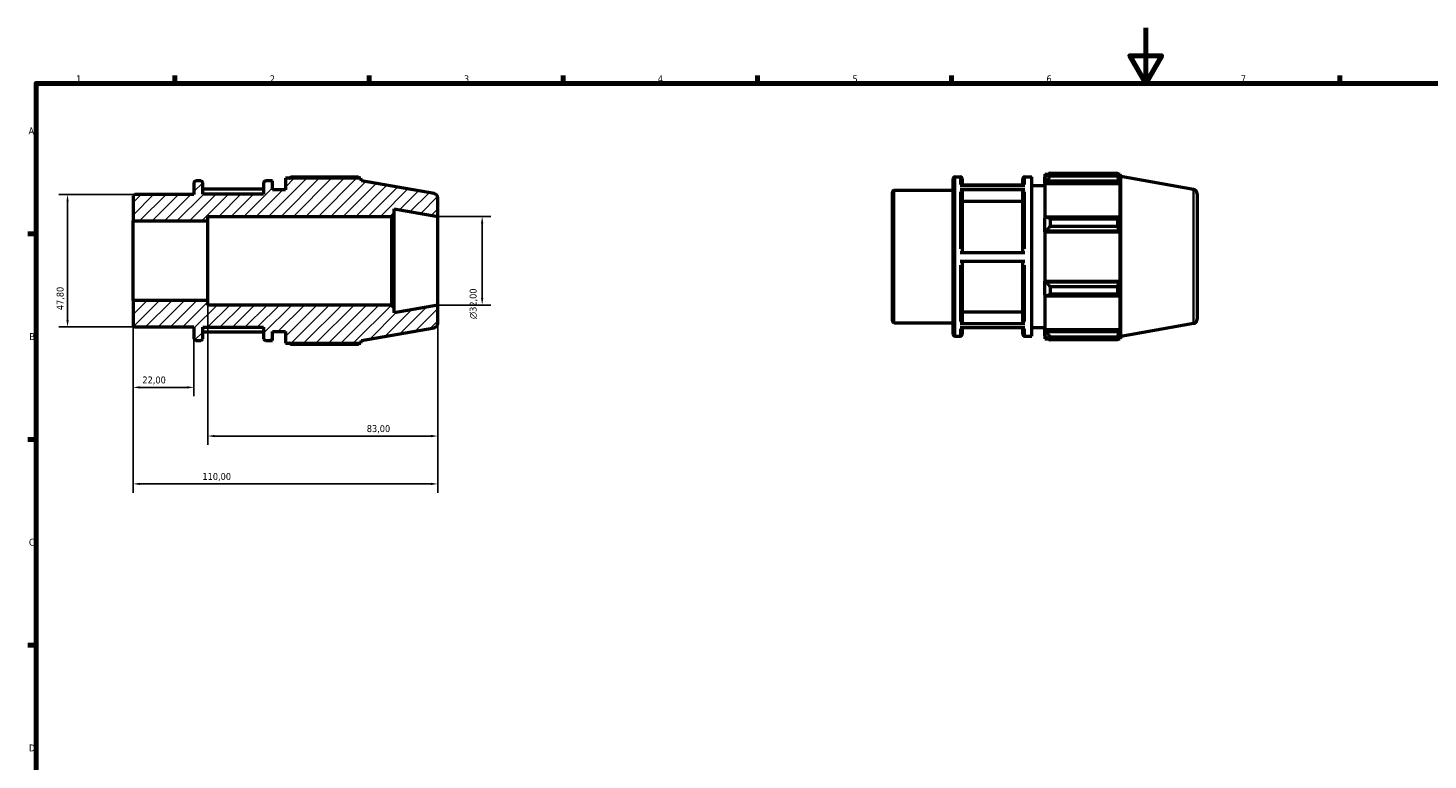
# Model space of a CAD drawing. Header units: millimetres. Extents: x 0 to 931, y 0 to 594.
# Tile 2 of 4: x 17 to 522, y 330 to 594. Entities that reach past the tile are written whole.
import ezdxf

# ---------------------------------------------------------------- set-up
doc = ezdxf.new("R2010")
doc.units = ezdxf.units.MM
for name, color, linetype, lineweight in [('Border (ISO)', 7, 'Continuous', 70), ('Dimension (ISO)', 7, 'Continuous', 25), ('Hatch (ISO)', 7, 'Continuous', 18), ('Visible (ISO)', 7, 'Continuous', 50), ('Visible Narrow (ISO)', 7, 'Continuous', 35)]:
    doc.layers.add(name, color=color, linetype=linetype, lineweight=lineweight)
doc.styles.add('Note Text (ISO)', font='tahoma.ttf')
doc.dimstyles.new('Default (ISO)', dxfattribs={"dimtxt": 2.5, "dimasz": 2.5, "dimexe": 3.175, "dimexo": 0, "dimgap": 0.762, "dimtad": 1, "dimrnd": 1e-08, "dimzin": 0, "dimtxsty": 'Note Text (ISO)', "dimcen": 0.09, "dimdle": 10, "dimclrd": 256, "dimclre": 256, "dimclrt": 232, "dimazin": 0, "dimtfac": 1.40208, "dimtmove": 0, "dimatfit": 3, "dimfxl": 1, "dimtolj": 1, "dimtzin": 0, "dimlwd": -1, "dimlwe": -1, "dimarcsym": 0})

# ---------------------------------------------------------------- blocks, each defined once
blk = doc.blocks.new('Borders Default Border')
at = {"layer": 'Border (ISO)'}
for p, q in [((70.08, 574), (70.08, 576.9)), ((140.17, 574), (140.17, 576.9)), ((210.25, 574), (210.25, 576.9)), ((280.33, 574), (280.33, 576.9)), ((350.42, 574), (350.42, 576.9)), ((490.58, 574), (490.58, 576.9)), ((20, 519.75), (17.1, 519.75)), ((20, 445.5), (17.1, 445.5)), ((20, 371.25), (17.1, 371.25))]:
    blk.add_line(p, q, dxfattribs=at)
at = {"layer": 'Border (ISO)', "flags": 128}
for points in [[(420.5, 594), (420.5, 574), (414.73, 584), (426.27, 584), (420.5, 574)], [(20, 20), (20, 574), (821, 574), (821, 20), (20, 20)]]:
    blk.add_lwpolyline(points, dxfattribs=at)
at = {"layer": 'Border (ISO)', "color": 232, "true_color": 0xca0064, "char_height": 2.5, "attachment_point": 7, "style": 'Note Text (ISO)'}
for s, insert in [('1', (34.48, 574.4)), ('2', (104.37, 574.4)), ('3', (174.43, 574.35)), ('4', (244.42, 574.4)), ('5', (314.64, 574.35)), ('6', (384.66, 574.35)), ('7', (454.77, 574.4)), ('A', (17.29, 555.62)), ('B', (17.59, 481.37)), ('C', (17.43, 407.08)), ('D', (17.43, 332.88))]:
    blk.add_mtext(s, dxfattribs=dict(at, insert=insert))
blk = doc.blocks.new('*D8')
at = {"layer": 'Defpoints', "color": 0, "transparency": 16777216}
for p in [(165, 526), (165, 494), (181, 494)]:
    blk.add_point(p, dxfattribs=at)
at = {"layer": 'Dimension (ISO)', "transparency": 16777216}
for p, q in [((165, 526), (184.18, 526)), ((181, 523.5), (181, 496.5)), ((165, 494), (184.18, 494))]:
    blk.add_line(p, q, dxfattribs=at)
for points in [[(180.58, 523.5), (181.42, 523.5), (181, 526)], [(180.58, 496.5), (181.42, 496.5), (181, 494)]]:
    blk.add_solid(points, dxfattribs=at)
at = {"layer": 'Dimension (ISO)', "color": 232, "true_color": 0xca0064, "transparency": 16777216, "insert": (176.48, 488.94), "char_height": 2.5, "attachment_point": 1, "rotation": 90, "style": 'Note Text (ISO)'}
blk.add_mtext('\\A1;\\fAIGDT|b0|i0;\\H2.5000;\\ln\\fTahoma|b0|i0;\\H2.5000;32,00', dxfattribs=at)
blk = doc.blocks.new('*D9')
at = {"layer": 'Defpoints', "color": 0, "transparency": 16777216}
for p in [(55, 495.66), (77, 481.84), (55, 464.26)]:
    blk.add_point(p, dxfattribs=at)
at = {"layer": 'Dimension (ISO)', "transparency": 16777216}
for p, q in [((55, 495.66), (55, 461.09)), ((77, 481.84), (77, 461.09)), ((74.5, 464.26), (57.5, 464.26))]:
    blk.add_line(p, q, dxfattribs=at)
for points in [[(57.5, 464.68), (57.5, 463.84), (55, 464.26)], [(74.5, 464.68), (74.5, 463.84), (77, 464.26)]]:
    blk.add_solid(points, dxfattribs=at)
at = {"layer": 'Dimension (ISO)', "color": 232, "true_color": 0xca0064, "transparency": 16777216, "insert": (58.39, 468.2), "char_height": 2.5, "attachment_point": 1, "style": 'Note Text (ISO)'}
blk.add_mtext('\\A1;22,00', dxfattribs=at)
blk = doc.blocks.new('*D10')
at = {"layer": 'Defpoints', "color": 0, "transparency": 16777216}
for p in [(82, 495.66), (165, 494), (165, 446.7)]:
    blk.add_point(p, dxfattribs=at)
at = {"layer": 'Dimension (ISO)', "transparency": 16777216}
for p, q in [((82, 495.66), (82, 443.53)), ((165, 494), (165, 443.53)), ((84.5, 446.7), (162.5, 446.7))]:
    blk.add_line(p, q, dxfattribs=at)
for points in [[(84.5, 447.12), (84.5, 446.28), (82, 446.7)], [(162.5, 447.12), (162.5, 446.28), (165, 446.7)]]:
    blk.add_solid(points, dxfattribs=at)
at = {"layer": 'Dimension (ISO)', "color": 232, "true_color": 0xca0064, "transparency": 16777216, "insert": (139.36, 450.64), "char_height": 2.5, "attachment_point": 1, "style": 'Note Text (ISO)'}
blk.add_mtext('\\A1;83,00', dxfattribs=at)
blk = doc.blocks.new('*D11')
at = {"layer": 'Defpoints', "color": 0, "transparency": 16777216}
for p in [(55, 495.66), (165, 494), (55, 429.43)]:
    blk.add_point(p, dxfattribs=at)
at = {"layer": 'Dimension (ISO)', "transparency": 16777216}
for p, q in [((55, 495.66), (55, 426.25)), ((165, 494), (165, 426.25)), ((162.5, 429.43), (57.5, 429.43))]:
    blk.add_line(p, q, dxfattribs=at)
for points in [[(57.5, 429.84), (57.5, 429.01), (55, 429.43)], [(162.5, 429.84), (162.5, 429.01), (165, 429.43)]]:
    blk.add_solid(points, dxfattribs=at)
at = {"layer": 'Dimension (ISO)', "color": 232, "true_color": 0xca0064, "transparency": 16777216, "insert": (80.05, 433.36), "char_height": 2.5, "attachment_point": 1, "style": 'Note Text (ISO)'}
blk.add_mtext('\\A1;110,00', dxfattribs=at)
blk = doc.blocks.new('*D12')
at = {"layer": 'Defpoints', "color": 0, "transparency": 16777216}
for p in [(55.64, 533.9), (31.37, 486.1), (55.64, 486.1)]:
    blk.add_point(p, dxfattribs=at)
at = {"layer": 'Dimension (ISO)', "transparency": 16777216}
for p, q in [((55.64, 533.9), (28.2, 533.9)), ((31.37, 531.4), (31.37, 488.6)), ((55.64, 486.1), (28.2, 486.1))]:
    blk.add_line(p, q, dxfattribs=at)
for points in [[(30.96, 531.4), (31.79, 531.4), (31.37, 533.9)], [(30.96, 488.6), (31.79, 488.6), (31.37, 486.1)]]:
    blk.add_solid(points, dxfattribs=at)
at = {"layer": 'Dimension (ISO)', "color": 232, "true_color": 0xca0064, "transparency": 16777216, "insert": (27.43, 492.14), "char_height": 2.5, "attachment_point": 1, "rotation": 90, "style": 'Note Text (ISO)'}
blk.add_mtext('\\A1;47,80', dxfattribs=at)

msp = doc.modelspace()

# ---------------------------------------------------------------- hatches: boundary and pattern name
at = {"layer": 'Hatch (ISO)'}
h = msp.add_hatch(dxfattribs=at)
h.set_pattern_fill('ANSI31', color=256, scale=25.4, style=0)
h.set_pattern_definition([(45, (0, 0), (-2.245064, 2.245064), [])])
edge = h.paths.add_edge_path()
edge.add_ellipse((163.4, 487.343), major_axis=(0.278, -1.576), ratio=1, start_angle=0, end_angle=80)
edge.add_line((165, 487.343), (165, 494))
edge.add_line((165, 494), (149.286, 491.229))
edge.add_line((149.286, 491.229), (149.286, 493.04))
edge.add_line((149.286, 493.04), (148.326, 494))
edge.add_line((148.326, 494), (82, 494))
edge.add_line((82, 494), (82, 495.659))
edge.add_line((82, 495.659), (55, 495.659))
edge.add_line((55, 495.659), (55, 486.738))
edge.add_ellipse((55.64, 486.738), major_axis=(-0.64, 0), ratio=1, start_angle=0, end_angle=90)
edge.add_line((55.64, 486.099), (77, 486.099))
edge.add_line((77, 486.099), (77, 481.84))
edge.add_ellipse((77.64, 481.84), major_axis=(-0.64, 0), ratio=1, start_angle=0, end_angle=90)
edge.add_line((77.64, 481.2), (79.503, 481.2))
edge.add_ellipse((79.503, 481.84), major_axis=(0, -0.64), ratio=1, start_angle=0, end_angle=90)
edge.add_line((80.143, 481.84), (80.143, 486))
edge.add_line((80.143, 486), (102.143, 486))
edge.add_line((102.143, 486), (102.143, 481.84))
edge.add_ellipse((102.783, 481.84), major_axis=(-0.64, 0), ratio=1, start_angle=0, end_angle=90)
edge.add_line((102.783, 481.2), (105.286, 481.2))
edge.add_line((105.286, 481.2), (105.286, 484.4))
edge.add_line((105.286, 484.4), (110, 484.4))
edge.add_line((110, 484.4), (110, 480.24))
edge.add_line((110, 480.24), (137.168, 480.24))
edge.add_line((137.168, 480.24), (137.5, 481.151))
edge.add_line((137.5, 481.151), (163.678, 485.767))
edge = h.paths.add_edge_path()
edge.add_ellipse((163.4, 532.657), major_axis=(1.6, 0), ratio=1, start_angle=0, end_angle=80)
edge.add_line((163.678, 534.233), (137.5, 538.849))
edge.add_line((137.5, 538.849), (137.168, 539.76))
edge.add_line((137.168, 539.76), (110, 539.76))
edge.add_line((110, 539.76), (110, 535.6))
edge.add_line((110, 535.6), (105.286, 535.6))
edge.add_line((105.286, 535.6), (105.286, 538.8))
edge.add_line((105.286, 538.8), (102.783, 538.8))
edge.add_ellipse((102.783, 538.16), major_axis=(0, 0.64), ratio=1, start_angle=0, end_angle=90)
edge.add_line((102.143, 538.16), (102.143, 534))
edge.add_line((102.143, 534), (80.143, 534))
edge.add_line((80.143, 534), (80.143, 538.16))
edge.add_ellipse((79.503, 538.16), major_axis=(0.64, 0), ratio=1, start_angle=0, end_angle=90)
edge.add_line((79.503, 538.8), (77.64, 538.8))
edge.add_ellipse((77.64, 538.16), major_axis=(0, 0.64), ratio=1, start_angle=0, end_angle=90)
edge.add_line((77, 538.16), (77, 533.902))
edge.add_line((77, 533.901), (55.64, 533.901))
edge.add_ellipse((55.64, 533.261), major_axis=(0, 0.64), ratio=1, start_angle=0, end_angle=90)
edge.add_line((55, 533.261), (55, 524.341))
edge.add_line((55, 524.341), (82, 524.341))
edge.add_line((82, 524.341), (82, 526))
edge.add_line((82, 526), (148.326, 526))
edge.add_line((148.326, 526), (149.286, 526.96))
edge.add_line((149.286, 526.96), (149.286, 528.771))
edge.add_line((149.286, 528.771), (165, 526))
edge.add_line((165, 526), (165, 532.657))

# ---------------------------------------------------------------- linework, layer by layer
at = {"layer": 'Visible (ISO)'}
for p, q in [((384.031, 541.28), (384.031, 540.208)), ((384.031, 541.28), (385.394, 541.28)), ((384.671, 540.818), (384.031, 540.208)), ((385.951, 541.629), (385.951, 540.472)), ((385.951, 541.629), (410.384, 541.629)), ((410.384, 540.472), (410.384, 541.629)), ((410.587, 541.28), (411.2, 541.28)), ((411.2, 539.902), (410.85, 540.818)), ((411.531, 540.369), (411.2, 541.28)), ((411.2, 539.902), (411.2, 541.28)), ((77, 538.16), (77, 533.901)), ((79.503, 538.8), (77.64, 538.8)), ((80.143, 534), (80.143, 538.16)), ((102.143, 535.771), (80.143, 535.771)), ((102.143, 538.16), (102.143, 534)), ((105.286, 538.8), (102.783, 538.8)), ((105.286, 535.6), (105.286, 538.8)), ((110, 535.6), (105.286, 535.6)), ((137.168, 539.76), (110, 539.76)), ((110, 539.76), (110, 535.6)), ((136.353, 540.11), (111.92, 540.11)), ((137.5, 538.849), (137.168, 539.76)), ((163.678, 534.233), (137.5, 538.849)), ((351.031, 483.36), (351.031, 539.68)), ((351.671, 540.32), (353.534, 540.32)), ((353.534, 537.154), (376.814, 537.154)), ((354.174, 539.68), (354.174, 537.154)), ((376.174, 537.291), (354.174, 537.291)), ((376.174, 537.154), (376.174, 539.68)), ((376.814, 540.32), (379.317, 540.32)), ((379.317, 482.72), (379.317, 540.32)), ((379.317, 537.12), (384.031, 537.12)), ((384.031, 538.201), (384.031, 540.208)), ((384.031, 538.201), (384.671, 538.769)), ((384.031, 537.917), (384.031, 538.201)), ((384.031, 537.917), (384.031, 525.409)), ((384.031, 537.917), (411.2, 537.917)), ((384.671, 538.769), (410.85, 538.769)), ((410.384, 540.472), (385.951, 540.472)), ((410.85, 538.769), (411.2, 537.917)), ((411.2, 525.261), (411.2, 537.917)), ((411.531, 482.671), (411.531, 540.369)), ((437.709, 535.753), (411.531, 540.369)), ((55, 533.261), (55, 524.341)), ((77, 533.901), (55.64, 533.901)), ((102.143, 534), (80.143, 534)), ((165, 526), (165, 532.657)), ((329.031, 488.258), (329.031, 534.781)), ((329.671, 535.421), (351.031, 535.421)), ((376.814, 535.54), (353.534, 535.54)), ((354.174, 534.985), (354.174, 512.969)), ((376.174, 531.374), (354.174, 531.374)), ((376.174, 512.969), (376.174, 534.985)), ((439.031, 534.177), (439.031, 488.862)), ((82, 524.341), (82, 526)), ((82, 526), (148.326, 526)), ((148.326, 526), (149.286, 526.96)), ((148.326, 526), (148.326, 494)), ((149.286, 526.96), (149.286, 528.771)), ((149.286, 528.771), (165, 526)), ((149.286, 493.04), (149.286, 526.96)), ((165, 494), (165, 526)), ((384.671, 525.705), (384.031, 525.409)), ((410.85, 525.705), (384.671, 525.705)), ((411.2, 525.261), (410.85, 525.705)), ((55, 524.341), (82, 524.341)), ((55, 495.659), (55, 524.341)), ((82, 495.659), (82, 524.341)), ((384.031, 520.565), (384.031, 525.409)), ((384.031, 520.565), (384.671, 520.757)), ((384.031, 520.469), (384.031, 520.565)), ((384.031, 520.469), (384.031, 502.571)), ((384.031, 520.469), (411.2, 520.469)), ((384.671, 520.757), (410.85, 520.757)), ((385.951, 525.149), (385.951, 522.355)), ((385.951, 525.149), (410.384, 525.149)), ((410.384, 522.355), (385.951, 522.355)), ((410.384, 522.355), (410.384, 525.149)), ((410.85, 520.757), (411.2, 520.469)), ((411.2, 502.571), (411.2, 520.469)), ((353.534, 512.969), (376.814, 512.969)), ((376.814, 509.769), (353.534, 509.769)), ((354.174, 509.769), (354.174, 487.889)), ((376.174, 487.889), (376.174, 509.769)), ((384.031, 502.475), (384.031, 502.571)), ((384.031, 502.571), (411.2, 502.571)), ((384.031, 497.63), (384.031, 502.475)), ((384.671, 502.282), (384.031, 502.475)), ((410.85, 502.282), (384.671, 502.282)), ((385.951, 500.684), (385.951, 497.891)), ((385.951, 500.684), (410.384, 500.684)), ((410.384, 497.891), (410.384, 500.684)), ((411.2, 502.571), (410.85, 502.282)), ((82, 495.659), (55, 495.659)), ((55, 495.659), (55, 486.738)), ((82, 494), (82, 495.659)), ((384.031, 497.63), (384.671, 497.335)), ((384.031, 497.63), (384.031, 485.122)), ((384.671, 497.335), (410.85, 497.335)), ((410.384, 497.891), (385.951, 497.891)), ((410.85, 497.335), (411.2, 497.778)), ((411.2, 485.122), (411.2, 497.778)), ((148.326, 494), (82, 494)), ((149.286, 493.04), (148.326, 494)), ((165, 494), (149.286, 491.229)), ((149.286, 491.229), (149.286, 493.04)), ((165, 487.343), (165, 494)), ((354.174, 491.498), (376.174, 491.498)), ((55.64, 486.099), (77, 486.099)), ((77, 486.099), (77, 481.84)), ((80.143, 481.84), (80.143, 486)), ((80.143, 486), (102.143, 486)), ((102.143, 486), (102.143, 481.84)), ((137.5, 481.151), (163.678, 485.767)), ((329.671, 487.618), (351.031, 487.618)), ((353.534, 487.335), (376.814, 487.335)), ((376.814, 485.749), (353.534, 485.749)), ((354.174, 485.749), (354.174, 483.36)), ((376.174, 483.36), (376.174, 485.749)), ((379.317, 485.92), (384.031, 485.92)), ((384.031, 484.838), (384.031, 485.122)), ((384.031, 485.122), (411.2, 485.122)), ((411.2, 485.122), (410.85, 484.271)), ((437.709, 487.287), (411.531, 482.671)), ((77.64, 481.2), (79.503, 481.2)), ((80.143, 484.365), (102.143, 484.365)), ((102.783, 481.2), (105.286, 481.2)), ((105.286, 481.2), (105.286, 484.4)), ((105.286, 484.4), (110, 484.4)), ((110, 484.4), (110, 480.24)), ((110, 480.24), (137.168, 480.24)), ((137.168, 480.24), (137.5, 481.151)), ((351.671, 482.72), (353.534, 482.72)), ((376.814, 482.72), (379.317, 482.72)), ((384.031, 482.832), (384.031, 484.838)), ((384.671, 484.271), (384.031, 484.838)), ((384.031, 482.832), (384.671, 482.222)), ((384.031, 482.832), (384.031, 481.76)), ((384.031, 481.76), (385.394, 481.76)), ((410.85, 484.271), (384.671, 484.271)), ((385.951, 482.567), (385.951, 481.41)), ((385.951, 482.567), (410.384, 482.567)), ((410.384, 481.41), (385.951, 481.41)), ((410.384, 481.41), (410.384, 482.567)), ((410.587, 481.76), (411.2, 481.76)), ((410.85, 482.222), (411.2, 483.137)), ((411.2, 481.76), (411.2, 483.137)), ((411.531, 482.671), (411.2, 481.76)), ((111.92, 479.89), (136.353, 479.89))]:
    msp.add_line(p, q, dxfattribs=at)
for centre, radius, start, end in [((77.64, 538.16), 0.64, 90, 180), ((79.503, 538.16), 0.64, 0, 90), ((102.783, 538.16), 0.64, 90, 180), ((351.671, 539.68), 0.64, 90, 180), ((353.534, 539.68), 0.64, 0, 90), ((376.814, 539.68), 0.64, 90, 180), ((437.431, 534.177), 1.6, 0, 80), ((55.64, 533.261), 0.64, 90, 180), ((163.4, 532.657), 1.6, 0, 80), ((329.671, 534.781), 0.64, 90, 180), ((55.64, 486.738), 0.64, 180, 270), ((163.4, 487.343), 1.6, 280, 0), ((329.671, 488.258), 0.64, 180, 270), ((437.431, 488.862), 1.6, 280, 0), ((77.64, 481.84), 0.64, 180, 270), ((79.503, 481.84), 0.64, 270, 0), ((102.783, 481.84), 0.64, 180, 270), ((351.671, 483.36), 0.64, 180, 270), ((353.534, 483.36), 0.64, 270, 0), ((376.814, 483.36), 0.64, 180, 270)]:
    msp.add_arc(centre, radius, start, end, dxfattribs=at)
for points, weights in [([(385.951, 541.629), (385.286, 541.215), (384.671, 540.818)], [1.01490275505, 1.01064090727, 1.00557540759]), ([(410.384, 541.629), (410.627, 541.215), (410.85, 540.818)], [1, 1.00107366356, 1.00133039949]), ([(111.362, 539.76), (111.636, 539.933), (111.92, 540.11)], [1.01111618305, 1.01308274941, 1.01490275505]), ([(136.556, 539.76), (136.456, 539.933), (136.353, 540.11)], [1.00076615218, 1.00045711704, 1]), ([(384.671, 538.769), (385.286, 539.603), (385.951, 540.472)], [1.00557540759, 1.01064090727, 1.01490275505]), ([(410.85, 538.769), (410.627, 539.603), (410.384, 540.472)], [1.00133039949, 1.00107366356, 1]), ([(385.951, 525.149), (385.286, 525.432), (384.671, 525.705)], [1.01490275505, 1.01064090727, 1.00557540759]), ([(410.384, 525.149), (410.627, 525.432), (410.85, 525.705)], [1, 1.00107366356, 1.00133039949]), ([(384.671, 520.757), (385.286, 521.54), (385.951, 522.355)], [1.00557540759, 1.01064090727, 1.01490275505]), ([(410.85, 520.757), (410.627, 521.54), (410.384, 522.355)], [1.00133039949, 1.00107366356, 1]), ([(385.951, 500.684), (385.286, 501.5), (384.671, 502.282)], [1.01490275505, 1.01064090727, 1.00557540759]), ([(410.384, 500.684), (410.627, 501.5), (410.85, 502.282)], [1, 1.00107366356, 1.00133039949]), ([(384.671, 497.335), (385.286, 497.607), (385.951, 497.891)], [1.00557540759, 1.01064090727, 1.01490275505]), ([(410.85, 497.335), (410.627, 497.607), (410.384, 497.891)], [1.00133039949, 1.00107366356, 1]), ([(111.92, 479.89), (111.636, 480.067), (111.362, 480.24)], [1.01490275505, 1.01308274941, 1.01111618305]), ([(136.353, 479.89), (136.456, 480.067), (136.556, 480.24)], [1, 1.00045711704, 1.00076615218]), ([(385.951, 482.567), (385.286, 483.436), (384.671, 484.271)], [1.01490275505, 1.01064090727, 1.00557540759]), ([(384.671, 482.222), (385.286, 481.824), (385.951, 481.41)], [1.00557540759, 1.01064090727, 1.01490275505]), ([(410.384, 482.567), (410.627, 483.436), (410.85, 484.271)], [1, 1.00107366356, 1.00133039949]), ([(410.85, 482.222), (410.627, 481.824), (410.384, 481.41)], [1.00133039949, 1.00107366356, 1])]:
    msp.add_rational_spline(points, weights, degree=2, dxfattribs=at)
for points, knots in [([(353.534, 535.54), (353.613, 535.54), (353.706, 535.524), (353.852, 535.471), (353.931, 535.426), (354.042, 535.329), (354.095, 535.26), (354.156, 535.134), (354.174, 535.053), (354.174, 534.985)], [0, 0, 0, 0, 0.0236812, 0.0236812, 0.047384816, 0.047384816, 0.071116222, 0.071116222, 0.094871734, 0.094871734, 0.094871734, 0.094871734]), ([(376.174, 534.985), (376.174, 535.053), (376.193, 535.134), (376.253, 535.26), (376.306, 535.329), (376.418, 535.426), (376.496, 535.471), (376.642, 535.524), (376.735, 535.54), (376.814, 535.54)], [0.284622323, 0.284622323, 0.284622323, 0.284622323, 0.308377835, 0.308377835, 0.332109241, 0.332109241, 0.355812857, 0.355812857, 0.379494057, 0.379494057, 0.379494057, 0.379494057]), ([(354.174, 487.889), (354.174, 487.821), (354.156, 487.74), (354.095, 487.614), (354.042, 487.545), (353.931, 487.449), (353.852, 487.403), (353.706, 487.351), (353.613, 487.335), (353.534, 487.335)], [0.284534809, 0.284534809, 0.284534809, 0.284534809, 0.308271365, 0.308271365, 0.331991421, 0.331991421, 0.355692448, 0.355692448, 0.379378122, 0.379378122, 0.379378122, 0.379378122]), ([(376.814, 487.335), (376.735, 487.335), (376.642, 487.351), (376.496, 487.403), (376.417, 487.449), (376.306, 487.545), (376.253, 487.614), (376.193, 487.74), (376.174, 487.821), (376.174, 487.889)], [0, 0, 0, 0, 0.023685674, 0.023685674, 0.047386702, 0.047386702, 0.071106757, 0.071106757, 0.094843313, 0.094843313, 0.094843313, 0.094843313])]:
    msp.add_open_spline(points, degree=3, knots=knots, dxfattribs=at)
at = {"layer": 'Visible Narrow (ISO)'}
for p, q in [((351.671, 539.965), (351.671, 483.074)), ((353.534, 537.458), (353.534, 540.312)), ((376.814, 540.312), (376.814, 537.458)), ((329.671, 535.127), (329.671, 487.913)), ((353.534, 514.313), (353.534, 534.77)), ((376.814, 534.77), (376.814, 514.313)), ((437.709, 487.585), (437.709, 535.455)), ((353.534, 488.093), (353.534, 508.426)), ((376.814, 508.426), (376.814, 488.093)), ((353.534, 482.727), (353.534, 485.458)), ((376.814, 485.458), (376.814, 482.727))]:
    msp.add_line(p, q, dxfattribs=at)

# ---------------------------------------------------------------- block references
msp.add_blockref('Borders Default Border', (0, 0))

# ---------------------------------------------------------------- dimensions: what is measured, and where the dimension line sits
at = {"layer": 'Dimension (ISO)'}
for base, p1, p2, angle, picture, middle in [((31.373, 486.099), (55.64, 533.901), (55.64, 486.099), 90, '*D12', (31.373, 496.31)), ((55, 464.261), (77, 481.84), (55, 495.659), 180, '*D9', (62.5, 464.261)), ((55, 429.427), (165, 494), (55, 495.659), 180, '*D11', (85, 429.427)), ((165, 446.701), (82, 495.659), (165, 494), 180, '*D10', (143.5, 446.701))]:
    dim = msp.add_linear_dim(base=base, p1=p1, p2=p2, angle=angle, dimstyle='Default (ISO)', override={"dimdec": 2, "dimtp": 0, "dimtm": 0, "dimtdec": 2, "dimtofl": 0, "dimatfit": 1}, dxfattribs=at)
    dim.commit()
    dim.dimension.update_dxf_attribs({"geometry": picture, "text_midpoint": middle, "dimtype": 160})
dim = msp.add_linear_dim(base=(181, 494), p1=(165, 526), p2=(165, 494), angle=90, text='\\fAIGDT|b0|i0;\\H2.5000;\\ln\\fTahoma|b0|i0;\\H2.5000;<>', dimstyle='Default (ISO)', override={"dimdec": 2, "dimtp": 0, "dimtm": 0, "dimtdec": 2, "dimtofl": 0, "dimatfit": 1}, dxfattribs=at)
dim.commit()
dim.dimension.update_dxf_attribs({"geometry": '*D8', "text_midpoint": (181, 494.5), "dimtype": 160})

doc.saveas('drawing.dxf')
